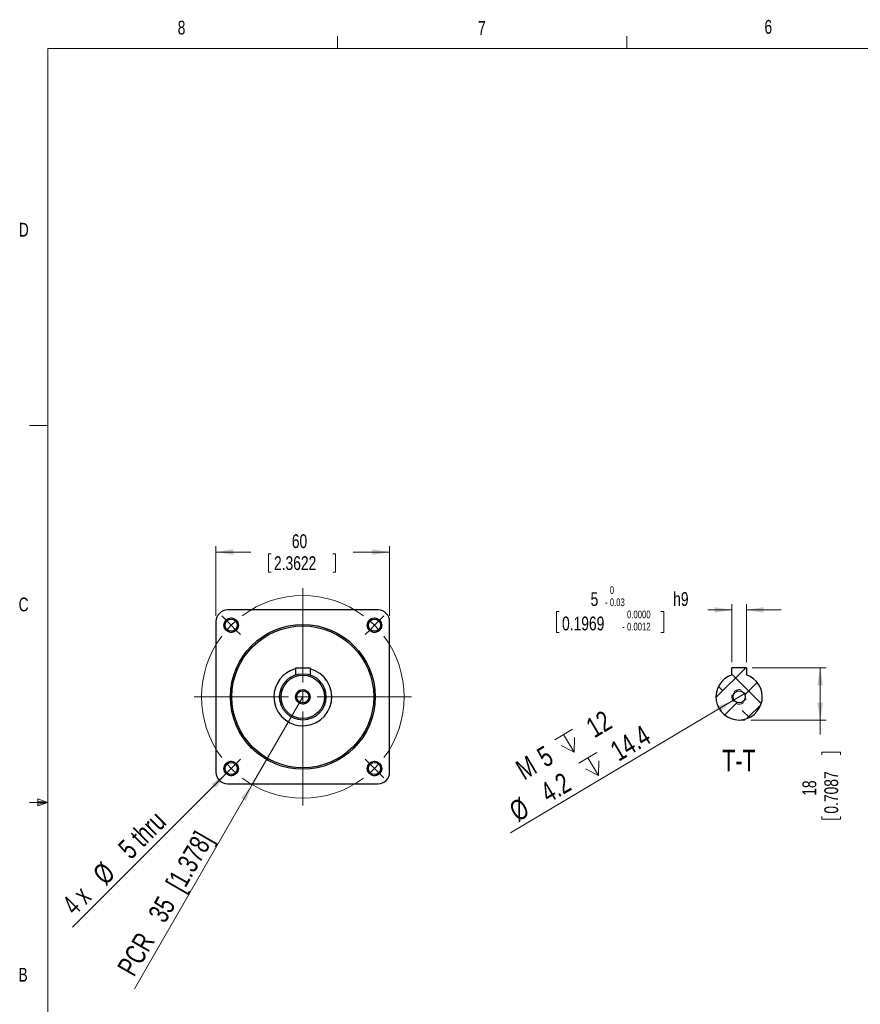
# Model space of a CAD drawing. Header units: millimetres. Extents: x 11 to 421, y 5 to 275.
# Tile 2 of 5: x 11 to 156, y 105 to 275. Entities that reach past the tile are written whole.
import ezdxf

# ---------------------------------------------------------------- set-up
doc = ezdxf.new("R2010")
doc.units = ezdxf.units.MM
doc.linetypes.add('HIDDEN', pattern=[1.905, 1.27, -0.635])
doc.styles.add('SLDTEXTSTYLE0', font='TXT', dxfattribs={"width": 0.75})
doc.styles.add('SLDTEXTSTYLE2', font='TXT', dxfattribs={"width": 0.6875})
doc.dimstyles.new('SLDDIMSTYLE0', dxfattribs={"dimtxt": 2.38125, "dimasz": 3, "dimexe": 0, "dimexo": 0.0625, "dimgap": 0.595313, "dimtad": 0, "dimlfac": 2, "dimrnd": 1e-09, "dimzin": 12, "dimdsep": 46, "dimtxsty": 'SLDTEXTSTYLE0', "dimsah": 1, "dimcen": 0.09, "dimadec": 0, "dimazin": 0, "dimtfac": 1, "dimtofl": 0, "dimtmove": 0, "dimatfit": 3, "dimfxl": 1, "dimtolj": 1, "dimtzin": 12, "dimarcsym": 0})
doc.dimstyles.new('SLDDIMSTYLE1', dxfattribs={"dimtxt": 3.5, "dimasz": 3, "dimexe": 0, "dimexo": 0.0625, "dimgap": 0.875, "dimtad": 2, "dimlfac": 2, "dimrnd": 1e-09, "dimzin": 12, "dimdsep": 46, "dimtxsty": 'SLDTEXTSTYLE0', "dimsah": 1, "dimcen": 0.09, "dimadec": 0, "dimazin": 0, "dimtfac": 1, "dimtofl": 0, "dimtmove": 0, "dimatfit": 3, "dimfxl": 1, "dimtolj": 1, "dimtzin": 12, "dimarcsym": 0})
doc.dimstyles.new('SLDDIMSTYLE2', dxfattribs={"dimtxt": 3.5, "dimasz": 3, "dimexe": 0, "dimexo": 0.0625, "dimgap": 0.875, "dimtad": 2, "dimlfac": 2, "dimrnd": 1e-09, "dimzin": 12, "dimdsep": 46, "dimtxsty": 'SLDTEXTSTYLE0', "dimsah": 1, "dimcen": 0.09, "dimadec": 0, "dimazin": 0, "dimtfac": 1, "dimtmove": 0, "dimatfit": 3, "dimfxl": 1, "dimtolj": 1, "dimtzin": 12, "dimarcsym": 0})
doc.dimstyles.new('SLDDIMSTYLE4', dxfattribs={"dimtxt": 2.38125, "dimasz": 3, "dimexe": 0, "dimexo": 0.0625, "dimgap": 0.595313, "dimtad": 0, "dimlfac": 2, "dimrnd": 1e-09, "dimzin": 12, "dimdsep": 46, "dimtxsty": 'SLDTEXTSTYLE0', "dimsah": 1, "dimcen": 0.09, "dimadec": 0, "dimazin": 0, "dimtol": 1, "dimtm": 0.03, "dimtfac": 1, "dimtofl": 0, "dimtmove": 0, "dimatfit": 3, "dimfxl": 1, "dimtolj": 1, "dimtzin": 0, "dimarcsym": 0})
doc.dimstyles.new('SLDDIMSTYLE5', dxfattribs={"dimtxt": 3.5, "dimasz": 3, "dimexe": 0, "dimexo": 0.0625, "dimgap": 0.875, "dimtad": 2, "dimlfac": 2, "dimrnd": 1e-09, "dimzin": 12, "dimdsep": 46, "dimtxsty": 'SLDTEXTSTYLE0', "dimsah": 1, "dimcen": 0.09, "dimadec": 0, "dimazin": 0, "dimtfac": 1, "dimtmove": 0, "dimatfit": 3, "dimfxl": 1, "dimtolj": 1, "dimtzin": 12, "dimarcsym": 0})

# ---------------------------------------------------------------- blocks, each defined once
blk = doc.blocks.new('*D4')
at = {"color": 7, "linetype": 'Continuous', "lineweight": 0}
for p, q in [((44.94, 172.38), (44.94, 184.38)), ((74.94, 172.38), (74.94, 184.38)), ((44.94, 183.38), (50.96, 183.38)), ((54, 183.09), (54, 179.88)), ((54, 183.09), (54.48, 183.09)), ((65.6, 183.09), (65.12, 183.09)), ((65.6, 183.09), (65.6, 179.88)), ((74.94, 183.38), (68.64, 183.38)), ((54, 179.88), (54.48, 179.88)), ((65.6, 179.88), (65.12, 179.88))]:
    blk.add_line(p, q, dxfattribs=at)
for points in [[(44.94, 183.38), (47.94, 182.88), (47.94, 183.88)], [(74.94, 183.38), (71.94, 183.88), (71.94, 182.88)]]:
    blk.add_solid(points, dxfattribs=at)
at = {"color": 7, "linetype": 'Continuous', "lineweight": 0, "char_height": 2.381, "attachment_point": 1, "style": 'SLDTEXTSTYLE0'}
for s, insert in [('60', (58.04, 186.45)), ('2.3622', (54.96, 182.66))]:
    blk.add_mtext(s, dxfattribs=dict(at, insert=insert))
blk = doc.blocks.new('*D5')
at = {"color": 7, "linetype": 'Continuous', "lineweight": 0}
for q in [(59.94, 158.38), (30.85, 107.99)]:
    blk.add_line((51.19, 143.22), q, dxfattribs=at)
blk.add_solid([(51.19, 143.22), (49.26, 140.87), (50.12, 140.37)], dxfattribs=at)
at = {"color": 7, "linetype": 'Continuous', "lineweight": 0, "char_height": 3.5, "attachment_point": 1, "rotation": 60, "style": 'SLDTEXTSTYLE0'}
for s, insert in [(' [1.378]', (35.66, 125.34)), ('35', (33.08, 120.87)), ('PCR ', (27.74, 111.62))]:
    blk.add_mtext(s, dxfattribs=dict(at, insert=insert))
blk = doc.blocks.new('*D6')
at = {"color": 7, "linetype": 'Continuous', "lineweight": 0}
for q in [(48.45, 146.89), (20.19, 118.63)]:
    blk.add_line((46.68, 145.12), q, dxfattribs=at)
blk.add_solid([(46.68, 145.12), (44.21, 143.35), (44.91, 142.64)], dxfattribs=at)
at = {"color": 7, "linetype": 'Continuous', "lineweight": 0, "char_height": 3.5, "attachment_point": 1, "rotation": 45}
for s, insert, style in [(' 5 thru', (27.07, 131.94), 'SLDTEXTSTYLE0'), ('%%c', (23.38, 128.17), 'SLDTEXTSTYLE0'), ('4 x ', (18.1, 122.97), 'SLDTEXTSTYLE2')]:
    blk.add_mtext(s, dxfattribs=dict(at, insert=insert, style=style))
blk = doc.blocks.new('SW_CENTERMARKSYMBOL_0')
at = {"color": 0, "linetype": 'Continuous', "lineweight": 0}
for p, q in [((-12.37, 14.87), (-12.37, 31.12)), ((-25.63, 25.63), (-26.38, 26.38)), ((-24.75, 24.75), (-25.63, 25.63)), ((0, 24.75), (0.88, 25.63)), ((0.88, 25.63), (1.63, 26.38)), ((-24.75, 24.75), (-23.86, 23.86)), ((-23.86, 23.86), (-23.12, 23.12)), ((-0.88, 23.86), (-1.63, 23.12)), ((0, 24.75), (-0.88, 23.86)), ((-12.37, 12.37), (-12.37, 13.62)), ((-14.87, 12.37), (-31.12, 12.37)), ((-12.37, 12.37), (-13.62, 12.37)), ((-12.37, 12.37), (-12.37, 11.12)), ((-12.37, 12.37), (-11.12, 12.37)), ((-9.87, 12.37), (6.38, 12.37)), ((-12.37, 9.87), (-12.37, -6.38)), ((-24.75, 0), (-25.63, -0.88)), ((-24.75, 0), (-23.86, 0.88)), ((-23.86, 0.88), (-23.12, 1.63)), ((-0.88, 0.88), (-1.63, 1.63)), ((0, 0), (-0.88, 0.88)), ((0, 0), (0.88, -0.88)), ((-25.63, -0.88), (-26.38, -1.63)), ((0.88, -0.88), (1.63, -1.63))]:
    blk.add_line(p, q, dxfattribs=at)
for start, end in [(53.1851, 126.8149), (130.9074, 135), (45, 49.0926), (135, 139.0926), (40.9074, 45), (143.1851, 216.8149), (323.1851, 36.8149), (220.9074, 225), (225, 229.0926), (310.9074, 315), (315, 319.0926), (233.1851, 306.8149)]:
    blk.add_arc((-12.37, 12.37), 17.5, start, end, dxfattribs=at)
blk = doc.blocks.new('*D14')
at = {"color": 7, "linetype": 'Continuous', "lineweight": 0}
for p, q in [((137.55, 163.38), (150.3, 163.38)), ((149.3, 163.38), (149.3, 154.38)), ((137.31, 154.38), (150.3, 154.38)), ((149.3, 154.38), (149.3, 151.89)), ((149.58, 148.85), (152.79, 148.85)), ((149.58, 148.85), (149.58, 148.37)), ((152.79, 148.85), (152.79, 148.37)), ((149.58, 137.25), (149.58, 137.73)), ((152.79, 137.25), (152.79, 137.73)), ((149.58, 137.25), (152.79, 137.25))]:
    blk.add_line(p, q, dxfattribs=at)
for points in [[(149.3, 163.38), (148.8, 160.38), (149.8, 160.38)], [(149.3, 154.38), (149.8, 157.38), (148.8, 157.38)]]:
    blk.add_solid(points, dxfattribs=at)
at = {"color": 7, "linetype": 'Continuous', "lineweight": 0, "char_height": 2.381, "attachment_point": 1, "rotation": 90, "style": 'SLDTEXTSTYLE0'}
for s, insert in [('0.7087', (150.01, 138.21)), ('18', (146.23, 141.29))]:
    blk.add_mtext(s, dxfattribs=dict(at, insert=insert))
blk = doc.blocks.new('*D15')
at = {"color": 7, "linetype": 'Continuous', "lineweight": 0}
for p, q in [((134.05, 164.38), (134.05, 174.38)), ((136.55, 164.38), (136.55, 174.38)), ((103.75, 173.09), (103.75, 169.46)), ((103.75, 173.09), (104.23, 173.09)), ((122.28, 173.09), (121.79, 173.09)), ((122.28, 173.09), (122.28, 169.46)), ((134.05, 173.38), (129.88, 173.38)), ((136.55, 173.38), (142.55, 173.38)), ((103.75, 169.46), (104.23, 169.46)), ((122.28, 169.46), (121.79, 169.46))]:
    blk.add_line(p, q, dxfattribs=at)
for points in [[(134.05, 173.38), (131.05, 173.88), (131.05, 172.88)], [(136.55, 173.38), (139.55, 172.88), (139.55, 173.88)]]:
    blk.add_solid(points, dxfattribs=at)
at = {"color": 7, "linetype": 'Continuous', "lineweight": 0, "attachment_point": 1, "style": 'SLDTEXTSTYLE0'}
for s, insert, char_height in [('0', (112.96, 177.47), 1.32), ('5', (109.64, 176.45), 2.38), ('0.03', (112.96, 175.37), 1.323), (' h9', (123.24, 176.45), 2.381), ('-', (112.13, 175.37), 1.32), ('0.1969', (104.71, 172.24), 2.381), ('0.0000', (115.94, 173.27), 1.323), ('-', (115.11, 171.17), 1.32), ('0.0012', (115.94, 171.17), 1.323)]:
    blk.add_mtext(s, dxfattribs=dict(at, insert=insert, char_height=char_height))
blk = doc.blocks.new('SW_SYMBOL_HOLE_DEPTH')
at = {"color": 0, "linetype": 'Continuous', "lineweight": 0}
for p, q in [((0, 875), (800, 875)), ((400, 875), (400, 75)), ((100, 555), (400, 75)), ((700, 555), (400, 75))]:
    blk.add_line(p, q, dxfattribs=at)
blk = doc.blocks.new('*D16')
at = {"color": 7, "linetype": 'Continuous', "lineweight": 0}
for q in [(136.37, 159.01), (95.8, 134.92)]:
    blk.add_line((134.22, 157.74), q, dxfattribs=at)
blk.add_solid([(134.22, 157.74), (131.39, 156.64), (131.9, 155.78)], dxfattribs=at)
at = {"color": 7, "linetype": 'Continuous', "lineweight": 0, "xscale": 0.0044707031, "yscale": 0.0044707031, "zscale": 0.0044707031, "rotation": 30.703107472}
for p in [(105.44, 147.62), (109.63, 143.59)]:
    blk.add_blockref('SW_SYMBOL_HOLE_DEPTH', p, dxfattribs=at)
at = {"color": 7, "linetype": 'Continuous', "lineweight": 0, "char_height": 3.5, "attachment_point": 1, "rotation": 30.7031, "style": 'SLDTEXTSTYLE0'}
for s, insert in [(' 12', (107.66, 153.69)), (' 14.4', (111.85, 149.65)), ('5', (100.05, 149.11)), ('M', (96.37, 146.92)), (' 4.2 ', (99.76, 142.48)), ('%%c', (95.25, 139.73))]:
    blk.add_mtext(s, dxfattribs=dict(at, insert=insert))

msp = doc.modelspace()

# ---------------------------------------------------------------- hatches: boundary and pattern name
at = {"linetype": 'Continuous', "lineweight": 0}
h = msp.add_hatch(dxfattribs=at)
h.set_pattern_fill('ANSI38', style=0)
edge = h.paths.add_edge_path(flags=0)
edge.add_line((134.0458, 163.376), (134.0458, 162.1756))
edge.add_arc((135.2958, 158.376), 4, 108.209957, 431.790043)
edge.add_line((136.5458, 162.1756), (136.5458, 163.376))
edge.add_line((136.5458, 163.376), (134.0458, 163.376))
edge = h.paths.add_edge_path(flags=0)
edge.add_arc((135.2958, 158.376), 1.05, 0, 360)
h = msp.add_hatch(dxfattribs=at)
h.set_pattern_fill('ANSI38', style=0)
edge = h.paths.add_edge_path(flags=0)
edge.add_line((134.0458, 163.376), (134.0458, 162.1756))
edge.add_arc((135.2958, 158.376), 4, 108.209957, 431.790043)
edge.add_line((136.5458, 162.1756), (136.5458, 163.376))
edge.add_line((136.5458, 163.376), (134.0458, 163.376))
edge = h.paths.add_edge_path(flags=0)
edge.add_arc((135.2958, 158.376), 1.05, 0, 360)

# ---------------------------------------------------------------- linework, layer by layer
at = {"color": 7, "linetype": 'Continuous', "lineweight": 0}
for p, q in [((65.9067, 270.3087), (65.9067, 272.4626)), ((115.9129, 270.3087), (115.9129, 272.4626)), ((15.9068, 270.3087), (415.9568, 270.3087)), ((15.9068, 270.3087), (15.9068, 9.9587)), ((15.9068, 205.2212), (12.7318, 205.2212)), ((135.2958, 154.376), (136.3063, 154.376)), ((15.9068, 140.1337), (12.7318, 140.1337)), ((14.2004, 140.7435), (14.2004, 139.5602)), ((15.9068, 140.1337), (14.2004, 140.7435)), ((15.9068, 140.1337), (14.2004, 140.3632)), ((15.9068, 140.1337), (14.2004, 139.8718)), ((15.9068, 140.1337), (14.2004, 139.5602))]:
    msp.add_line(p, q, dxfattribs=at)
at = {"color": 7, "linetype": 'Continuous', "lineweight": 30}
for p, q in [((72.9385, 173.376), (46.9385, 173.376)), ((44.9385, 171.376), (44.9385, 145.376)), ((74.9385, 145.376), (74.9385, 171.376)), ((58.6885, 163.376), (58.6885, 162.1756)), ((58.6885, 163.376), (61.1885, 163.376)), ((61.1885, 163.376), (61.1885, 162.1756)), ((136.5458, 163.376), (134.0458, 163.376)), ((134.0458, 162.1756), (134.0458, 163.376)), ((136.5458, 163.376), (136.5458, 162.1756)), ((46.9385, 143.376), (72.9385, 143.376))]:
    msp.add_line(p, q, dxfattribs=at)
for centre, radius in [((47.5641, 170.7503), 1.25), ((47.5641, 170.7503), 1.05), ((72.3128, 170.7503), 1.25), ((72.3128, 170.7503), 1.05), ((59.9385, 158.376), 12.5), ((59.9385, 158.376), 12.25), ((59.9385, 158.376), 4), ((59.9385, 158.376), 3.75), ((59.9385, 158.376), 1.25), ((59.9385, 158.376), 1.05), ((135.2958, 158.376), 1.05), ((47.5641, 146.0016), 1.25), ((47.5641, 146.0016), 1.05), ((72.3128, 146.0016), 1.25), ((72.3128, 146.0016), 1.05)]:
    msp.add_circle(centre, radius, dxfattribs=at)
for centre, radius, start, end in [((46.9385, 171.376), 2, 90, 180), ((72.9385, 171.376), 2, 0, 90), ((59.9385, 158.376), 5, 104.477512, 180), ((59.9385, 158.376), 5, 180, 75.522488), ((135.2958, 158.376), 4, 108.209957, 71.790043), ((46.9385, 145.376), 2, 180, 270), ((72.9385, 145.376), 2, 270, 0)]:
    msp.add_arc(centre, radius, start, end, dxfattribs=at)
at = {"color": 7, "linetype": 'HIDDEN', "lineweight": 0}
for centre in [(47.5641, 170.7503), (72.3128, 170.7503), (135.2958, 158.376), (47.5641, 146.0016), (72.3128, 146.0016)]:
    msp.add_arc(centre, 1.25, 75, 345, dxfattribs=at)
at = {"color": 7, "linetype": 'Continuous', "lineweight": 0}
msp.add_arc((59.9385, 158.376), 1.25, 75, 345, dxfattribs=at)

# ---------------------------------------------------------------- block references
msp.add_blockref('SW_CENTERMARKSYMBOL_0', (72.3128, 146.0016), dxfattribs=at)

# ---------------------------------------------------------------- texts
at = {"color": 7, "linetype": 'Continuous', "lineweight": 0, "attachment_point": 1, "style": 'SLDTEXTSTYLE0'}
for s, insert, char_height in [('8', (38.3309, 275.1201), 2.3813), ('7', (90.1951, 275.0479), 2.3813), ('6', (139.6667, 275.2534), 2.3813), ('D', (10.8867, 240.2217), 2.3813), ('C', (10.8538, 175.5227), 2.3813), ('T-T', (132.3702, 149.237), 3.70417), ('B', (10.8306, 111.5884), 2.3813)]:
    msp.add_mtext(s, dxfattribs=dict(at, insert=insert, char_height=char_height))

# ---------------------------------------------------------------- dimensions: what is measured, and where the dimension line sits
at = {"color": 7, "linetype": 'Continuous', "lineweight": 0}
dim = msp.add_linear_dim(base=(74.9385, 183.376), p1=(44.9385, 171.376), p2=(74.9385, 171.376), dimstyle='SLDDIMSTYLE0', dxfattribs=at)
dim.commit()
dim.dimension.update_dxf_attribs({"geometry": '*D4', "text_midpoint": (59.7985, 183.376), "dimtype": 160})
dim = msp.add_linear_dim(base=(134.0458, 173.376), p1=(136.5458, 163.376), p2=(134.0458, 163.376), text='<> h9', dimstyle='SLDDIMSTYLE4', dxfattribs=at)
dim.commit()
dim.dimension.update_dxf_attribs({"geometry": '*D15', "text_midpoint": (115.2958, 173.376), "dimtype": 160})
dim = msp.add_linear_dim(base=(149.2958, 154.376), p1=(136.5458, 163.376), p2=(136.3063, 154.376), angle=90, dimstyle='SLDDIMSTYLE0', dxfattribs=at)
dim.commit()
dim.dimension.update_dxf_attribs({"geometry": '*D14', "text_midpoint": (149.2958, 143.051), "dimtype": 160})
dim = msp.add_radius_dim(center=(59.9385, 158.376), mpoint=(51.1885, 143.2205), text='PCR <> [1.378]', dimstyle='SLDDIMSTYLE1', dxfattribs=at)
dim.commit()
dim.dimension.update_dxf_attribs({"geometry": '*D5', "text_midpoint": (39.6087, 123.1637), "dimtype": 164})
dim = msp.add_diameter_dim_2p(p1=(136.3706, 159.0142), p2=(134.221, 157.7377), text='M<> {\\fGDT;x} 12\\P%%c 4.2 {\\fGDT;x} 14.4\\P', dimstyle='SLDDIMSTYLE5', override={"dimpost": '<>'}, dxfattribs=at)
dim.commit()
dim.dimension.update_dxf_attribs({"geometry": '*D16', "text_midpoint": (109.4888, 143.051), "dimtype": 163})
dim = msp.add_diameter_dim_2p(p1=(48.448, 146.8855), p2=(46.6802, 145.1177), text='4 x %%c 5 thru', dimstyle='SLDDIMSTYLE2', dxfattribs=at)
dim.commit()
dim.dimension.update_dxf_attribs({"geometry": '*D6', "text_midpoint": (30.5807, 129.0182), "dimtype": 163})

doc.saveas('drawing.dxf')
